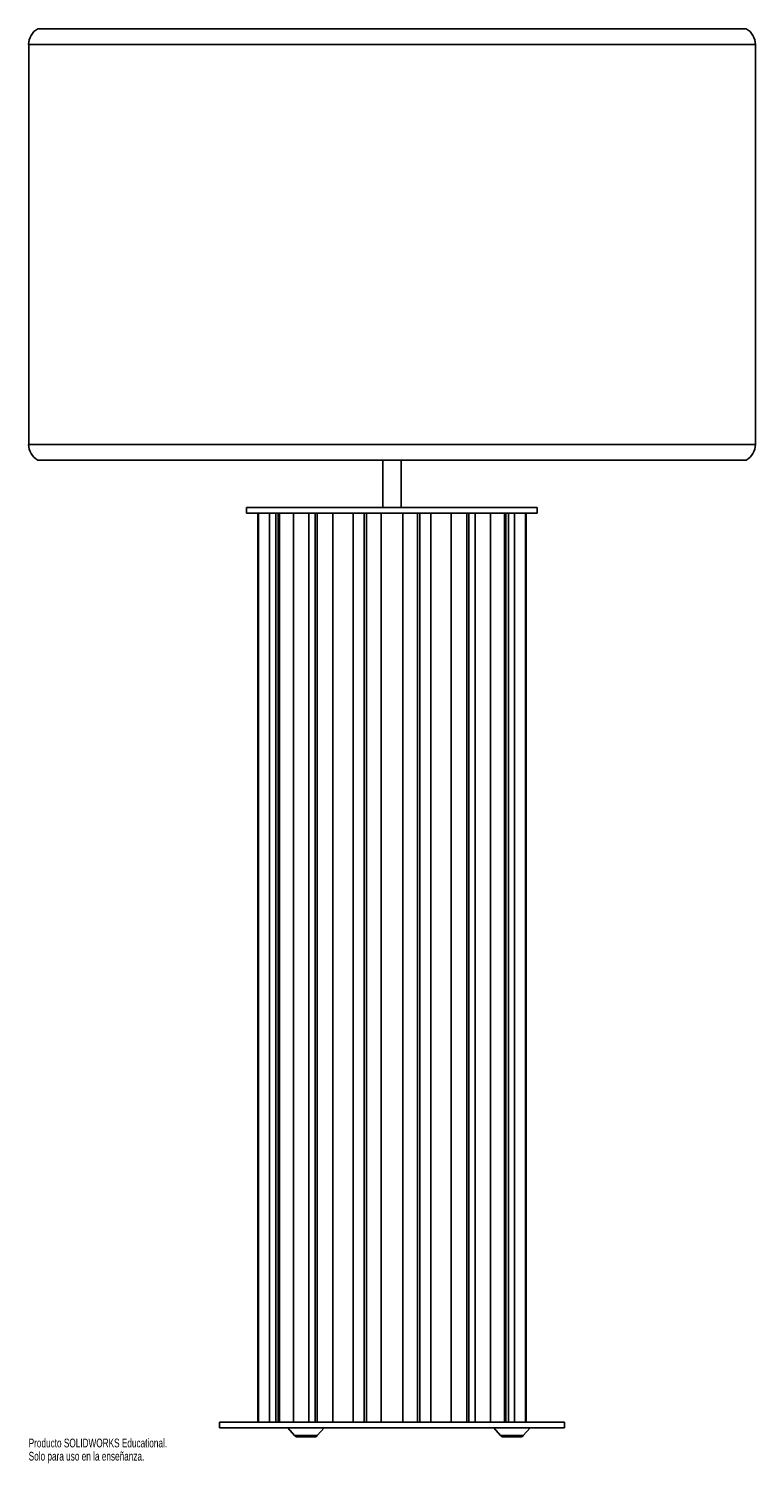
# Paper-space layout '_Derecha' of a CAD drawing. Header units: inches. Extents: x -31.7 to -16, y -8 to 23.
import ezdxf

# ---------------------------------------------------------------- set-up
doc = ezdxf.new("R2010")
doc.units = ezdxf.units.IN
doc.header["$MEASUREMENT"] = 0
doc.styles.add('SLDTEXTSTYLE0', font='TXT', dxfattribs={"width": 0.7})

psp = doc.layouts.new('_Derecha')

# ---------------------------------------------------------------- linework, layer by layer
at = {"color": 7, "linetype": 'Continuous', "lineweight": 25}
for p, q in [((-31.535, 23.03), (-16.181, 23.03)), ((-31.732, 22.689), (-31.732, 14.027)), ((-15.984, 22.689), (-31.732, 22.689)), ((-15.984, 14.027), (-15.984, 22.689)), ((-31.732, 14.027), (-15.984, 14.027)), ((-16.181, 13.687), (-31.535, 13.687)), ((-24.055, 13.687), (-24.055, 12.658)), ((-23.661, 12.658), (-23.661, 13.687)), ((-27.008, 12.658), (-27.008, 12.54)), ((-27.008, 12.658), (-20.709, 12.658)), ((-27.008, 12.54), (-20.709, 12.54)), ((-26.765, 12.54), (-26.765, -7.145)), ((-26.759, 12.54), (-26.759, -7.145)), ((-26.749, -7.145), (-26.749, 12.54)), ((-26.516, 12.54), (-26.516, -7.145)), ((-26.379, 12.54), (-26.379, -7.145)), ((-26.328, 12.54), (-26.328, -7.145)), ((-26.299, -7.145), (-26.299, 12.54)), ((-25.991, 12.54), (-25.991, -7.145)), ((-25.658, 12.54), (-25.658, -7.145)), ((-25.52, 12.54), (-25.52, -7.145)), ((-25.477, -7.145), (-25.477, 12.54)), ((-25.141, 12.54), (-25.141, -7.145)), ((-24.701, -7.145), (-24.701, 12.54)), ((-24.46, 12.54), (-24.46, -7.145)), ((-24.409, -7.145), (-24.409, 12.54)), ((-24.096, 12.54), (-24.096, -7.145)), ((-23.62, -7.145), (-23.62, 12.54)), ((-23.308, 12.54), (-23.308, -7.145)), ((-23.257, -7.145), (-23.257, 12.54)), ((-23.015, 12.54), (-23.015, -7.145)), ((-22.575, -7.145), (-22.575, 12.54)), ((-22.239, 12.54), (-22.239, -7.145)), ((-22.196, -7.145), (-22.196, 12.54)), ((-22.059, -7.145), (-22.059, 12.54)), ((-21.726, -7.145), (-21.726, 12.54)), ((-21.418, 12.54), (-21.418, -7.145)), ((-21.389, -7.145), (-21.389, 12.54)), ((-21.337, -7.145), (-21.337, 12.54)), ((-21.201, -7.145), (-21.201, 12.54)), ((-20.967, 12.54), (-20.967, -7.145)), ((-20.957, -7.145), (-20.957, 12.54)), ((-20.952, -7.145), (-20.952, 12.54)), ((-20.709, 12.54), (-20.709, 12.658)), ((-27.598, -7.145), (-27.598, -7.264)), ((-20.118, -7.145), (-27.598, -7.145)), ((-20.118, -7.264), (-27.598, -7.264)), ((-26.117, -7.264), (-25.969, -7.433)), ((-25.969, -7.433), (-25.477, -7.433)), ((-25.477, -7.433), (-25.329, -7.264)), ((-21.654, -7.264), (-21.506, -7.433)), ((-21.506, -7.433), (-21.014, -7.433)), ((-21.014, -7.433), (-20.866, -7.264)), ((-20.118, -7.264), (-20.118, -7.145)), ((-25.536, -7.46), (-25.91, -7.46)), ((-21.073, -7.46), (-21.447, -7.46))]:
    psp.add_line(p, q, dxfattribs=at)
for centre, radius, start, end in [((-31.339, 22.689), 0.394, 120, 180), ((-16.378, 22.689), 0.394, 0, 60), ((-31.339, 14.027), 0.394, 180, 240), ((-16.378, 14.027), 0.394, 300, 0), ((-25.91, -7.382), 0.0787, 221, 270), ((-25.536, -7.382), 0.0787, 270, 319), ((-21.447, -7.382), 0.0787, 221, 270), ((-21.073, -7.382), 0.0787, 270, 319)]:
    psp.add_arc(centre, radius, start, end, dxfattribs=at)

# ---------------------------------------------------------------- texts
at = {"color": 7, "linetype": 'Continuous', "char_height": 0.1903, "attachment_point": 1, "style": 'SLDTEXTSTYLE0'}
for s, insert in [('Producto SOLIDWORKS Educational.', (-31.732, -7.501)), ('Solo para uso en la enseñanza.', (-31.732, -7.786))]:
    psp.add_mtext(s, dxfattribs=dict(at, insert=insert))

doc.saveas('drawing.dxf')
